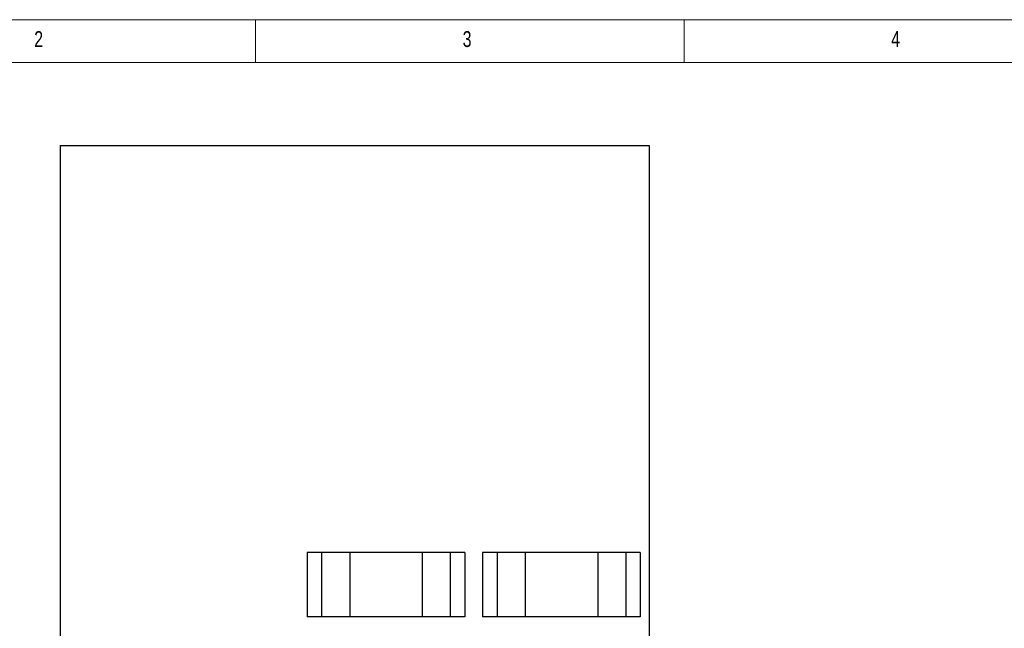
# Model space of a CAD drawing. Header units: millimetres. Extents: x 5 to 589, y 5 to 415.
# Tile 12 of 24: x 69 to 184, y 344 to 415. Entities that reach past the tile are written whole.
import ezdxf

# ---------------------------------------------------------------- set-up
doc = ezdxf.new("R2010")
doc.units = ezdxf.units.MM
doc.layers.add('NOTES', color=6, linetype='Continuous')
doc.layers.add('TRAIT-FORT', color=4, linetype='Continuous', lineweight=25)
doc.styles.add('SLDTEXTSTYLE0', font='TXT', dxfattribs={"width": 0.75})

msp = doc.modelspace()

# ---------------------------------------------------------------- linework, layer by layer
at = {"color": 7, "linetype": 'Continuous', "lineweight": 18}
for p, q in [((589, 415), (5, 415)), ((97, 415), (97, 410)), ((147, 410), (147, 415)), ((584, 410), (10, 410))]:
    msp.add_line(p, q, dxfattribs=at)
at = {"layer": 'TRAIT-FORT', "color": 4, "linetype": 'Continuous', "lineweight": 25}
for p, q in [((74.21076, 400.33155), (74.21076, 325.33155)), ((74.21076, 400.33155), (142.91076, 400.33155)), ((142.91076, 400.33155), (142.91076, 325.33155)), ((103.01745, 352.83155), (103.01745, 345.33155)), ((104.70261, 352.83155), (103.01745, 352.83155)), ((104.70261, 352.83155), (104.70261, 345.33155)), ((107.98173, 352.83155), (104.70261, 352.83155)), ((107.98173, 352.83155), (107.98173, 345.33155)), ((116.44253, 352.83155), (107.98173, 352.83155)), ((116.44253, 352.83155), (116.44253, 345.33155)), ((119.72165, 352.83155), (116.44253, 352.83155)), ((119.72165, 352.83155), (119.72165, 345.33155)), ((121.40682, 352.83155), (119.72165, 352.83155)), ((121.40682, 352.83155), (121.40682, 345.33155)), ((123.49713, 352.83155), (123.49713, 345.33155)), ((125.18229, 352.83155), (123.49713, 352.83155)), ((125.18229, 352.83155), (125.18229, 345.33155)), ((128.46141, 352.83155), (125.18229, 352.83155)), ((128.46141, 352.83155), (128.46141, 345.33155)), ((136.92221, 352.83155), (128.46141, 352.83155)), ((136.92221, 352.83155), (136.92221, 345.33155)), ((140.20133, 352.83155), (136.92221, 352.83155)), ((140.20133, 352.83155), (140.20133, 345.33155)), ((141.88649, 352.83155), (140.20133, 352.83155)), ((141.88649, 352.83155), (141.88649, 345.33155)), ((104.70261, 345.33155), (103.01745, 345.33155)), ((107.98173, 345.33155), (104.70261, 345.33155)), ((116.44253, 345.33155), (107.98173, 345.33155)), ((119.72165, 345.33155), (116.44253, 345.33155)), ((121.40682, 345.33155), (119.72165, 345.33155)), ((125.18229, 345.33155), (123.49713, 345.33155)), ((128.46141, 345.33155), (125.18229, 345.33155)), ((136.92221, 345.33155), (128.46141, 345.33155)), ((140.20133, 345.33155), (136.92221, 345.33155)), ((141.88649, 345.33155), (140.20133, 345.33155))]:
    msp.add_line(p, q, dxfattribs=at)

# ---------------------------------------------------------------- texts
at = {"layer": 'NOTES', "color": 211, "char_height": 1.85208, "attachment_point": 1, "style": 'SLDTEXTSTYLE0'}
for s, insert in [('2', (71.16667, 413.66802)), ('3', (121.16667, 413.66802)), ('4', (171.16667, 413.66802))]:
    msp.add_mtext(s, dxfattribs=dict(at, insert=insert))

doc.saveas('drawing.dxf')
